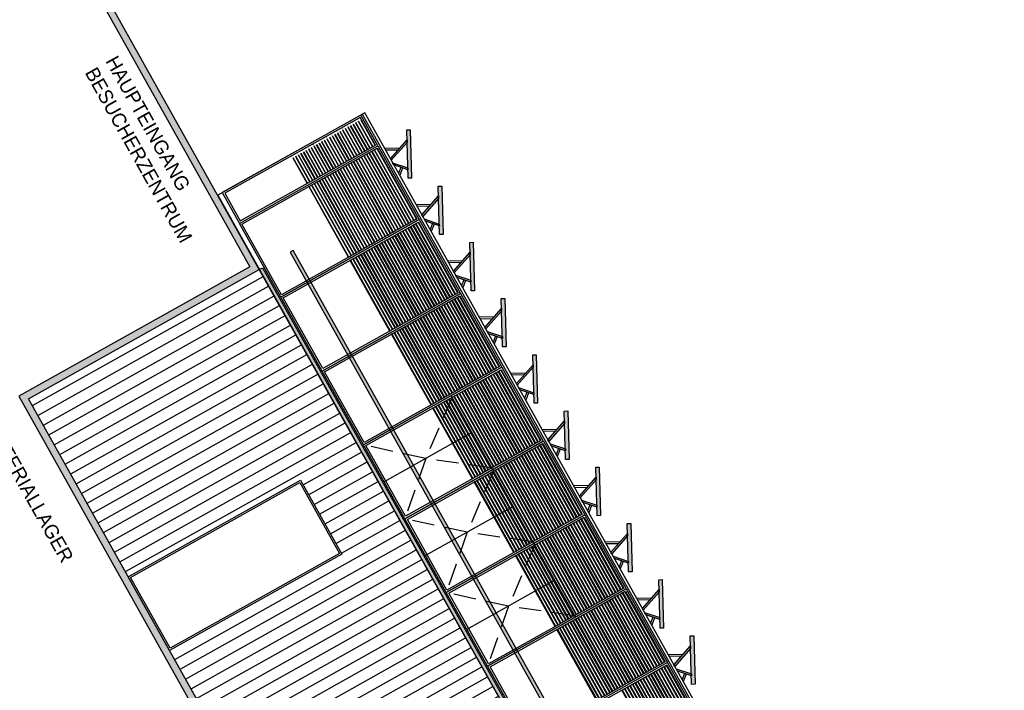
# Model space of a CAD drawing. Header units: metres. Extents: x -141 to 670, y -272 to 642.
# Tile 8 of 34: x -50 to -22, y 61 to 81. Entities that reach past the tile are written whole.
import ezdxf

# ---------------------------------------------------------------- set-up
doc = ezdxf.new("R2010")
doc.units = ezdxf.units.M
doc.header["$LTSCALE"] = 0.05
doc.linetypes.add('Verdeckt', pattern=[9.525, 6.35, -3.175])
for name, color, linetype in [('_Text', 251, 'Continuous'), ('A_Fassade', 4, 'Continuous'), ('L_Building', 7, 'Continuous'), ('L_Furniture', 253, 'Continuous'), ('L_Gebäude', 7, 'Continuous'), ('Line 0.05', 9, 'Continuous'), ('Line 0.10', 1, 'Continuous')]:
    doc.layers.add(name, color=color, linetype=linetype)
doc.layers.add('F_Gebäude', color=251, linetype='Continuous', transparency=0.5)
doc.layers.add('H_Hatch', color=7, linetype='Continuous', true_color=0x919191)
doc.layers.add('L_Baum', color=7, linetype='Continuous', true_color=0x8d8c44)
doc.styles.add('Wettbewerb 1', font='QUAYBK_EURO.ttf')

# ---------------------------------------------------------------- blocks, each defined once
blk = doc.blocks.new('*U36')
at = {"layer": 'Line 0.05'}
for points in [[(0, 0), (2.4, 0), (2.4, 4.5), (0, 4.5)], [(0.05, 0.05), (2.35, 0.05), (2.35, 4.45), (0.05, 4.45)]]:
    blk.add_lwpolyline(points, close=True, dxfattribs=at)
blk = doc.blocks.new('*U192')
at = {"layer": 'Line 0.05'}
for points in [[(0, 0), (0.999, 0), (0.999, 4.5), (0, 4.5)], [(0.05, 0.05), (0.949, 0.05), (0.949, 4.45), (0.05, 4.45)]]:
    blk.add_lwpolyline(points, close=True, dxfattribs=at)
blk = doc.blocks.new('rail')
at = {"layer": 'F_Gebäude', "true_color": 0xffffff, "transparency": 33554687}
h = blk.add_hatch(color=7, dxfattribs=at)
h.dxf.hatch_style = 1
h.paths.add_polyline_path([(-27.334, 0.9), (0, 0.9), (0, 1), (-27.334, 1)])
h = blk.add_hatch(color=7, dxfattribs=at)
h.dxf.hatch_style = 1
h.paths.add_polyline_path([(-27.334, 0), (0, 0), (0, -0.1), (-27.334, -0.1)])
at = {"layer": 'L_Furniture'}
for points in [[(-27.334, 0.9), (0, 0.9), (0, 1), (-27.334, 1)], [(-27.334, 0), (0, 0), (0, -0.1), (-27.334, -0.1)]]:
    blk.add_lwpolyline(points, close=True, dxfattribs=at)
blk = doc.blocks.new('PV_ELEV')
at = {"layer": 'F_Gebäude', "true_color": 0xffffff, "transparency": 33554687}
h = blk.add_hatch(color=7, dxfattribs=at)
h.dxf.hatch_style = 1
h.paths.add_polyline_path([(-0.1, 0.893), (1.117, 0.256), (1.07, 0.167), (-0.147, 0.805)])
h = blk.add_hatch(color=7, dxfattribs=at)
h.dxf.hatch_style = 1
h.paths.add_polyline_path([(0.167, 0.641), (0.391, 0), (0.339, 0), (0.102, 0.675)])
h = blk.add_hatch(color=7, dxfattribs=at)
h.dxf.hatch_style = 1
h.paths.add_polyline_path([(0.854, 0.281), (0.544, 0), (0.469, 0), (0.806, 0.306)])
at = {"layer": 'Line 0.05', "transparency": 16777216}
for points in [[(-0.1, 0.893), (1.117, 0.256), (1.07, 0.167), (-0.147, 0.805)], [(0.167, 0.641), (0.391, 0), (0.339, 0), (0.102, 0.675)], [(0.854, 0.281), (0.544, 0), (0.469, 0), (0.806, 0.306)]]:
    blk.add_lwpolyline(points, close=True, dxfattribs=at)
for points in [[(0.212, 0.36), (0, 0)], [(0.234, 0.298), (0.058, 0)], [(0.699, 0.14), (0.816, 0)], [(0.737, 0.173), (0.881, 0)]]:
    blk.add_lwpolyline(points, dxfattribs=at)
blk = doc.blocks.new('*U217')
at = {"layer": 'Line 0.05'}
for points in [[(0, 0), (2.4, 0), (2.4, 5.6), (0, 5.6)], [(0.05, 0.05), (2.35, 0.05), (2.35, 5.55), (0.05, 5.55)]]:
    blk.add_lwpolyline(points, close=True, dxfattribs=at)
blk = doc.blocks.new('*X12')
at = {"color": 0, "linetype": 'ByBlock'}
for p, q in [((30.156, 24.9), (30.391, 24.9)), ((30.746, 24.9), (30.94, 24.9)), ((31.072, 24.9), (31.697, 24.9)), ((31.224, 25), (31.651, 25)), ((28.618, 24.6), (29.183, 24.6)), ((28.644, 24.7), (29.024, 24.7)), ((29.455, 24.6), (30.446, 24.6)), ((29.472, 24.7), (30.473, 24.7)), ((29.489, 24.8), (29.861, 24.8)), ((30.029, 24.8), (30.473, 24.8)), ((30.671, 24.6), (31.62, 24.6)), ((30.718, 24.7), (31.689, 24.7)), ((30.73, 24.8), (31.725, 24.8)), ((28.119, 24.3), (28.171, 24.3)), ((28.402, 24.3), (31.9, 24.3)), ((28.473, 24.4), (30.374, 24.4)), ((28.593, 24.5), (29.313, 24.5)), ((29.346, 24.5), (30.374, 24.5)), ((30.477, 24.4), (31.84, 24.4)), ((30.487, 24.5), (31.631, 24.5)), ((27.975, 24.2), (29.648, 24.2)), ((28.06, 24.1), (29.711, 24.1)), ((28.126, 24), (31.603, 24)), ((29.797, 24.1), (31.842, 24.1)), ((29.847, 24.2), (31.9, 24.2)), ((31.641, 24), (31.786, 24)), ((31.949, 24), (32.741, 24)), ((32.09, 24.1), (32.804, 24.1)), ((32.231, 24.2), (32.737, 24.2)), ((28.183, 23.9), (31.453, 23.9)), ((28.202, 23.8), (31.453, 23.8)), ((31.468, 23.8), (32.562, 23.8)), ((31.658, 23.9), (32.591, 23.9)), ((32.867, 23.8), (33.156, 23.8)), ((32.931, 23.9), (33.044, 23.9)), ((33.613, 23.8), (33.624, 23.8)), ((28.216, 23.7), (28.931, 23.7)), ((28.231, 23.6), (28.631, 23.6)), ((28.277, 23.5), (28.595, 23.5)), ((28.753, 23.6), (28.791, 23.6)), ((28.934, 23.7), (33.193, 23.7)), ((28.942, 23.5), (32.783, 23.5)), ((28.947, 23.6), (33.751, 23.6)), ((32.897, 23.5), (33.814, 23.5)), ((33.528, 23.7), (33.688, 23.7)), ((28.201, 23.2), (30.389, 23.2)), ((28.266, 23.3), (30.433, 23.3)), ((28.323, 23.4), (28.586, 23.4)), ((28.857, 23.4), (30.533, 23.4)), ((30.676, 23.2), (32.65, 23.2)), ((30.7, 23.4), (32.727, 23.4)), ((30.713, 23.3), (32.63, 23.3)), ((32.99, 23.4), (33.796, 23.4)), ((33.024, 23.3), (33.537, 23.3)), ((33.057, 23.2), (33.064, 23.2)), ((33.181, 23.2), (33.394, 23.2)), ((27.795, 22.9), (30.709, 22.9)), ((27.808, 23), (30.312, 23)), ((27.821, 23.1), (27.976, 23.1)), ((28.172, 23.1), (30.35, 23.1)), ((30.433, 23), (30.659, 23)), ((30.794, 22.9), (33.465, 22.9)), ((30.866, 23), (32.69, 23)), ((30.891, 23.1), (32.67, 23.1)), ((32.699, 23), (33.441, 23)), ((33.147, 23.1), (33.417, 23.1)), ((27.414, 22.7), (31.594, 22.7)), ((27.424, 22.6), (27.88, 22.6)), ((27.466, 22.8), (33.461, 22.8)), ((27.955, 22.6), (28.051, 22.6)), ((28.184, 22.6), (31.364, 22.6)), ((31.723, 22.7), (33.374, 22.7)), ((31.966, 22.6), (33.435, 22.6)), ((33.69, 22.6), (34.134, 22.6)), ((33.735, 22.7), (34.073, 22.7)), ((33.806, 22.8), (34.012, 22.8)), ((34.165, 22.6), (34.445, 22.6)), ((34.28, 22.7), (34.388, 22.7)), ((27.514, 22.5), (27.88, 22.5)), ((27.516, 22.4), (27.927, 22.4)), ((28.138, 22.4), (29.153, 22.4)), ((28.166, 22.5), (29.258, 22.5)), ((29.346, 22.5), (30.219, 22.5)), ((29.346, 22.4), (30.157, 22.4)), ((30.447, 22.5), (31.318, 22.5)), ((30.462, 22.4), (31.273, 22.4)), ((31.8, 22.4), (34.341, 22.4)), ((31.85, 22.5), (34.445, 22.5)), ((27.133, 22.1), (29.971, 22.1)), ((27.42, 22.2), (30.033, 22.2)), ((27.5, 22.3), (29.225, 22.3)), ((29.282, 22.3), (30.095, 22.3)), ((30.489, 22.3), (31.313, 22.3)), ((30.516, 22.1), (31.255, 22.1)), ((30.566, 22.2), (31.358, 22.2)), ((31.991, 22.3), (33.202, 22.3)), ((32.073, 22.2), (32.402, 22.2)), ((32.073, 22.1), (32.416, 22.1)), ((32.589, 22.1), (33.193, 22.1)), ((32.64, 22.2), (33.217, 22.2)), ((33.49, 22.1), (34.505, 22.1)), ((33.512, 22.2), (34.486, 22.2)), ((33.533, 22.3), (34.263, 22.3)), ((27.028, 22), (31.09, 22)), ((27.077, 21.9), (31.099, 21.9)), ((27.127, 21.8), (30.69, 21.8)), ((30.796, 21.8), (31.108, 21.8)), ((31.411, 21.9), (32.831, 21.9)), ((31.533, 21.8), (32.854, 21.8)), ((31.934, 22), (32.853, 22)), ((33.32, 21.8), (34.014, 21.8)), ((33.331, 21.9), (34.106, 21.9)), ((33.461, 22), (34.52, 22)), ((34.341, 21.9), (34.344, 21.9)), ((27.427, 21.7), (28.65, 21.7)), ((27.461, 21.6), (28.622, 21.6)), ((27.468, 21.5), (28.601, 21.5)), ((28.709, 21.7), (29.716, 21.7)), ((28.838, 21.6), (29.541, 21.6)), ((28.971, 21.5), (29.569, 21.5)), ((29.96, 21.7), (30.592, 21.7)), ((30.103, 21.6), (30.692, 21.6)), ((30.246, 21.5), (30.693, 21.5)), ((30.893, 21.5), (31.278, 21.5)), ((30.91, 21.7), (31.207, 21.7)), ((30.912, 21.6), (31.268, 21.6)), ((31.824, 21.7), (32.881, 21.7)), ((31.895, 21.5), (34.002, 21.5)), ((31.924, 21.6), (33.963, 21.6)), ((33.296, 21.7), (33.924, 21.7)), ((27.187, 21.2), (28.49, 21.2)), ((27.28, 21.3), (28.426, 21.3)), ((27.374, 21.4), (28.412, 21.4)), ((28.923, 21.2), (29.636, 21.2)), ((29.023, 21.3), (29.514, 21.3)), ((29.028, 21.4), (29.541, 21.4)), ((29.914, 21.2), (31.632, 21.2)), ((29.945, 21.3), (30.126, 21.3)), ((30.211, 21.3), (31.405, 21.3)), ((30.273, 21.4), (31.262, 21.4)), ((31.506, 21.3), (32.352, 21.3)), ((31.563, 21.4), (34.364, 21.4)), ((31.662, 21.2), (32.269, 21.2)), ((32.726, 21.3), (34.409, 21.3)), ((32.755, 21.2), (34.438, 21.2)), ((27.253, 21.1), (29.814, 21.1)), ((27.361, 21), (27.468, 21)), ((27.969, 21), (30.564, 21)), ((29.884, 21.1), (31.606, 21.1)), ((30.852, 21), (31.581, 21)), ((31.788, 21.1), (32.284, 21.1)), ((31.915, 21), (32.299, 21)), ((32.937, 21.1), (34.401, 21.1)), ((32.977, 21), (34.364, 21)), ((27.7, 20.7), (28.447, 20.7)), ((27.986, 20.8), (29.671, 20.8)), ((28.014, 20.9), (30.483, 20.9)), ((28.67, 20.7), (29.098, 20.7)), ((29.609, 20.7), (29.615, 20.7)), ((29.734, 20.8), (30.406, 20.8)), ((29.844, 20.7), (30.355, 20.7)), ((30.923, 20.8), (31.575, 20.8)), ((30.932, 20.9), (31.575, 20.9)), ((30.943, 20.7), (31.679, 20.7)), ((31.841, 20.7), (32.121, 20.7)), ((31.911, 20.8), (31.998, 20.8)), ((32.713, 20.7), (33.321, 20.7)), ((32.826, 20.8), (33.63, 20.8)), ((32.995, 20.9), (34.168, 20.9)), ((33.712, 20.8), (34.163, 20.8)), ((33.727, 20.7), (34.83, 20.7)), ((34.508, 20.8), (34.775, 20.8)), ((34.609, 20.9), (34.649, 20.9)), ((27.629, 20.5), (28.385, 20.5)), ((27.664, 20.6), (28.372, 20.6)), ((27.844, 20.4), (28.445, 20.4)), ((28.706, 20.6), (29.056, 20.6)), ((28.706, 20.5), (29.09, 20.5)), ((28.808, 20.4), (29.125, 20.4)), ((29.961, 20.6), (30.435, 20.6)), ((30.09, 20.5), (30.397, 20.5)), ((31.009, 20.6), (32.182, 20.6)), ((31.075, 20.5), (31.088, 20.5)), ((31.428, 20.5), (32.201, 20.5)), ((31.545, 20.4), (31.968, 20.4)), ((32.028, 20.4), (32.151, 20.4)), ((32.741, 20.6), (33.24, 20.6)), ((32.87, 20.5), (33.189, 20.5)), ((32.959, 20.4), (33.493, 20.4)), ((33.679, 20.4), (33.787, 20.4)), ((33.743, 20.6), (34.848, 20.6)), ((33.887, 20.4), (34.73, 20.4)), ((33.909, 20.5), (34.803, 20.5)), ((27.891, 20.1), (28.933, 20.1)), ((27.971, 20.2), (28.968, 20.2)), ((28.022, 20.3), (28.601, 20.3)), ((28.764, 20.3), (29.183, 20.3)), ((29.067, 20.2), (29.188, 20.2)), ((30.395, 20.1), (30.643, 20.1)), ((30.453, 20.2), (30.499, 20.2)), ((31.256, 20.1), (31.315, 20.1)), ((31.596, 20.3), (31.937, 20.3)), ((31.596, 20.2), (31.907, 20.2)), ((31.618, 20.1), (32.139, 20.1)), ((32.983, 20.3), (33.493, 20.3)), ((33.007, 20.2), (33.511, 20.2)), ((33.155, 20.1), (34.619, 20.1)), ((33.689, 20.3), (34.568, 20.3)), ((33.699, 20.2), (34.591, 20.2)), ((27.929, 20), (28.736, 20)), ((27.967, 19.9), (28.194, 19.9)), ((28.298, 19.9), (28.603, 19.9)), ((30.456, 20), (30.71, 20)), ((30.512, 19.9), (30.777, 19.9)), ((31.135, 20), (31.449, 20)), ((31.135, 19.9), (31.426, 19.9)), ((31.682, 20), (31.836, 20)), ((31.935, 20), (32.344, 20)), ((32.055, 19.9), (32.398, 19.9)), ((33.394, 20), (34.659, 20)), ((33.467, 19.9), (34.488, 19.9)), ((28.353, 19.8), (28.558, 19.8)), ((29.313, 19.8), (29.544, 19.8)), ((29.313, 19.7), (29.652, 19.7)), ((29.325, 19.6), (29.685, 19.6)), ((30.04, 19.7), (30.4, 19.7)), ((30.077, 19.8), (30.331, 19.8)), ((30.09, 19.6), (30.434, 19.6)), ((30.563, 19.8), (30.838, 19.8)), ((30.613, 19.7), (30.906, 19.7)), ((30.663, 19.6), (30.991, 19.6)), ((30.998, 19.6), (31.369, 19.6)), ((31.048, 19.7), (31.255, 19.7)), ((31.098, 19.8), (31.255, 19.8)), ((32.123, 19.8), (32.303, 19.8)), ((32.862, 19.6), (33.033, 19.6)), ((33.537, 19.8), (33.711, 19.8)), ((33.737, 19.6), (33.881, 19.6)), ((34.137, 19.8), (34.31, 19.8)), ((28.049, 19.4), (28.427, 19.4)), ((28.088, 19.5), (28.256, 19.5)), ((28.189, 19.3), (28.413, 19.3)), ((28.771, 19.4), (28.912, 19.4)), ((28.771, 19.3), (29.033, 19.3)), ((29.195, 19.3), (30.436, 19.3)), ((29.361, 19.5), (29.718, 19.5)), ((29.386, 19.4), (29.833, 19.4)), ((30.032, 19.4), (30.436, 19.4)), ((30.123, 19.5), (30.436, 19.5)), ((30.578, 19.3), (31.448, 19.3)), ((30.614, 19.4), (31.486, 19.4)), ((30.714, 19.5), (31.469, 19.5)), ((31.734, 19.3), (31.868, 19.3)), ((32.592, 19.3), (33.04, 19.3)), ((32.842, 19.4), (33.048, 19.4)), ((32.862, 19.5), (33.055, 19.5)), ((33.059, 19.3), (33.277, 19.3)), ((33.633, 19.4), (33.953, 19.4)), ((33.634, 19.3), (33.891, 19.3)), ((33.669, 19.5), (34.037, 19.5)), ((28.225, 19.2), (28.245, 19.2)), ((28.781, 19.2), (29.106, 19.2)), ((28.858, 19.1), (31.438, 19.1)), ((28.911, 19), (32.381, 19)), ((29.133, 19.2), (30.485, 19.2)), ((30.562, 19.2), (31.399, 19.2)), ((31.611, 19.1), (32.018, 19.1)), ((31.693, 19.2), (31.928, 19.2)), ((32.163, 19.1), (32.356, 19.1)), ((32.618, 19.2), (33.308, 19.2)), ((32.803, 19.1), (33.395, 19.1)), ((32.921, 19), (33.509, 19)), ((28.913, 18.9), (29.325, 18.9)), ((29.091, 18.8), (29.319, 18.8)), ((29.091, 18.7), (29.357, 18.7)), ((29.593, 18.8), (32.138, 18.8)), ((29.705, 18.9), (32.326, 18.9)), ((30.13, 18.7), (30.33, 18.7)), ((30.374, 18.7), (32.138, 18.7)), ((32.8, 18.8), (33.13, 18.8)), ((32.8, 18.7), (33.158, 18.7)), ((32.94, 18.9), (33.409, 18.9)), ((28.59, 18.5), (29.099, 18.5)), ((28.768, 18.6), (28.859, 18.6)), ((30.085, 18.5), (30.248, 18.5)), ((30.107, 18.6), (30.238, 18.6)), ((30.468, 18.6), (30.664, 18.6)), ((30.739, 18.6), (32.243, 18.6)), ((30.748, 18.5), (31.064, 18.5)), ((31.191, 18.5), (31.684, 18.5)), ((31.881, 18.5), (32.361, 18.5)), ((32.832, 18.6), (33.175, 18.6)), ((32.982, 18.5), (33.111, 18.5)), ((28.64, 18.4), (28.878, 18.4)), ((28.657, 18.2), (28.794, 18.2)), ((28.676, 18.3), (28.823, 18.3)), ((30.763, 18.4), (30.964, 18.4)), ((30.819, 18.3), (30.864, 18.3)), ((31.225, 18.4), (31.57, 18.4)), ((31.252, 18.3), (31.551, 18.3)), ((31.301, 18.2), (31.455, 18.2)), ((31.97, 18.4), (32.389, 18.4)), ((32.034, 18.3), (32.306, 18.3))]:
    blk.add_line(p, q, dxfattribs=at)
blk = doc.blocks.new('baum')
at = {"layer": 'L_Baum'}
for p, q in [((179.564, -281.94), (179.47, -281.583)), ((179.489, -282.166), (179.621, -281.62)), ((178.134, -282.75), (177.983, -282.449)), ((179.376, -282.731), (179.64, -282.373)), ((179.395, -282.656), (179.451, -282.317)), ((178.002, -282.581), (177.833, -282.505)), ((179.94, -283.203), (180.307, -282.661)), ((180.262, -283.441), (180.416, -282.695)), ((178.891, -283.348), (178.83, -282.908)), ((179.566, -283.221), (179.731, -282.929)), ((180.576, -283.145), (180.604, -282.872)), ((178.276, -283.987), (177.652, -283.127)), ((177.834, -283.371), (177.821, -283.178)), ((178.925, -283.424), (178.602, -283.076)), ((178.619, -283.06), (178.891, -283.348)), ((179.847, -283.127), (179.882, -282.978)), ((177.986, -283.618), (177.481, -283.312)), ((178.095, -284.305), (177.557, -283.194)), ((178.5, -283.955), (178.349, -283.403)), ((178.443, -283.685), (178.467, -283.399)), ((179.076, -283.39), (179.034, -283.856)), ((179.239, -283.73), (179.331, -283.332)), ((179.924, -284.569), (180.643, -283.407)), ((180.035, -283.705), (180.467, -283.203)), ((180.433, -283.763), (180.478, -283.331)), ((179.059, -284.078), (178.925, -283.424)), ((177.571, -284.327), (177.142, -283.848)), ((177.642, -283.988), (177.35, -283.728)), ((179.034, -283.856), (179.076, -283.991)), ((179.417, -284.563), (179.654, -283.805)), ((179.567, -284.12), (179.855, -283.839)), ((180.256, -284.097), (180.94, -283.766)), ((177.324, -284.08), (176.963, -284.03)), ((180.052, -284.364), (180.06, -283.982)), ((180.783, -284.327), (181.064, -283.932)), ((181.064, -284.327), (181.145, -284.013)), ((179.457, -284.577), (179.567, -284.12)), ((180.915, -284.392), (181.229, -284.243)), ((177.875, -284.735), (177.818, -284.689)), ((180.321, -284.807), (180.57, -284.574)), ((178.182, -284.969), (177.7, -284.843)), ((178.23, -285.02), (177.962, -284.805)), ((178.986, -285.875), (178.435, -284.903)), ((178.476, -284.902), (178.678, -285.247)), ((178.67, -284.986), (178.729, -285.376)), ((178.678, -285.247), (178.678, -284.969)), ((179.017, -285.839), (178.772, -284.947)), ((179.135, -285.011), (179.009, -285.67)), ((179.017, -285.839), (179.184, -284.959)), ((179.054, -285.973), (179.657, -285)), ((180.001, -284.908), (180.321, -284.807)), ((180.239, -284.837), (180.503, -284.936)), ((178.577, -285.297), (178.23, -285.02)), ((178.594, -285.281), (178.367, -285.087)), ((179.009, -285.67), (178.858, -285.154)), ((178.984, -285.561), (179.001, -285.138)), ((179.017, -285.839), (179.228, -285.166)), ((179.399, -285.446), (179.839, -285.129)), ((179.466, -285.331), (179.822, -285.138)), ((178.625, -285.48), (178.577, -285.297)), ((178.636, -285.443), (178.594, -285.281)), ((178.815, -285.603), (178.636, -285.443)), ((178.729, -285.376), (178.967, -285.763)), ((179.076, -285.839), (179.449, -285.264)), ((178.824, -285.662), (178.625, -285.48)), ((178.956, -285.956), (178.824, -285.662)), ((178.986, -287.903), (178.986, -285.875)), ((179.059, -285.805), (179.076, -285.839)), ((178.922, -287.869), (178.939, -285.956)), ((179.087, -287.903), (179.054, -285.973))]:
    blk.add_line(p, q, dxfattribs=at)
at = {"layer": 'L_Baum', "xscale": 0.8215182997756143, "yscale": 0.8215182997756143, "zscale": 0.8215182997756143}
blk.add_blockref('*X12', (153.574, -300.226), dxfattribs=at)

msp = doc.modelspace()

# ---------------------------------------------------------------- hatches: boundary and pattern name
at = {"transparency": 33554687}
msp.add_hatch(color=256, dxfattribs=at).paths.add_polyline_path([(-7.65, -4.594), (-49.306, 69.757), (-42.762, 73.424), (-78.01, 136.336), (-78.184, 136.238), (-43.034, 73.5), (-49.58, 69.833), (-7.826, -4.693)])
at = {"layer": 'H_Hatch', "true_color": 0xc7c8ca}
h = msp.add_hatch(dxfattribs=at)
h.set_pattern_fill('ANSI31', color=9, scale=0.1, angle=45, style=0)
h.set_pattern_definition([(29.2604, (222.05954, 224.08733), (-0.15518753, 0.27698932), [])])
h.paths.add_polyline_path([(-30.511, 48.898), (-30.511, 48.898), (-29.377, 49.533), (-42.762, 73.424), (-49.306, 69.757), (-46.479, 64.712), (-41.594, 67.449), (-40.421, 65.355), (-45.306, 62.618), (-35.921, 45.867)])

# ---------------------------------------------------------------- linework, layer by layer
at = {"layer": 'A_Fassade', "color": 52, "true_color": 0xc8c92d, "transparency": 33554534}
for points in [[(-39.983, 77.672), (-39.983, 77.672)], [(-39.971, 77.679), (-39.971, 77.679)], [(-39.909, 77.714), (-39.909, 77.713)], [(-39.896, 77.72), (-39.897, 77.72)], [(-39.884, 77.67), (-39.478, 76.944), (-39.466, 76.951), (-39.872, 77.677)], [(-40.502, 77.381), (-40.502, 77.381)], [(-40.49, 77.388), (-40.49, 77.388)], [(-40.428, 77.423), (-40.428, 77.422)], [(-40.415, 77.429), (-40.416, 77.43)], [(-40.403, 77.379), (-39.997, 76.653), (-39.985, 76.66), (-40.391, 77.386)], [(-40.354, 77.464), (-40.354, 77.464)], [(-40.341, 77.471), (-40.341, 77.471)], [(-40.329, 77.42), (-39.923, 76.695), (-39.91, 76.702), (-40.317, 77.427)], [(-40.28, 77.506), (-40.279, 77.506)], [(-40.267, 77.512), (-40.267, 77.513)], [(-40.255, 77.462), (-39.849, 76.737), (-39.836, 76.743), (-40.243, 77.469)], [(-40.205, 77.547), (-40.205, 77.547)], [(-40.193, 77.554), (-40.193, 77.554)], [(-40.181, 77.503), (-39.774, 76.778), (-39.762, 76.785), (-40.169, 77.51)], [(-40.131, 77.589), (-40.131, 77.589)], [(-40.119, 77.596), (-40.119, 77.596)], [(-40.107, 77.545), (-39.7, 76.82), (-39.688, 76.827), (-40.094, 77.552)], [(-40.057, 77.63), (-40.057, 77.63)], [(-40.045, 77.637), (-40.045, 77.637)], [(-40.032, 77.587), (-39.626, 76.861), (-39.614, 76.868), (-40.02, 77.593)], [(-39.958, 77.628), (-39.552, 76.903), (-39.54, 76.91), (-39.946, 77.635)], [(-41.021, 77.09), (-41.021, 77.09)], [(-41.009, 77.097), (-41.009, 77.097)], [(-40.947, 77.132), (-40.947, 77.132)], [(-40.935, 77.138), (-40.935, 77.139)], [(-40.922, 77.088), (-40.516, 76.363), (-40.504, 76.37), (-40.91, 77.095)], [(-40.873, 77.173), (-40.873, 77.173)], [(-40.86, 77.18), (-40.861, 77.18)], [(-40.848, 77.13), (-40.442, 76.404), (-40.43, 76.411), (-40.836, 77.136)], [(-40.799, 77.215), (-40.798, 77.215)], [(-40.786, 77.222), (-40.786, 77.222)], [(-40.774, 77.171), (-40.368, 76.446), (-40.355, 76.453), (-40.762, 77.178)], [(-40.724, 77.257), (-40.724, 77.256)], [(-40.712, 77.263), (-40.712, 77.263)], [(-40.7, 77.213), (-40.293, 76.487), (-40.281, 76.494), (-40.688, 77.22)], [(-40.65, 77.298), (-40.65, 77.298)], [(-40.638, 77.305), (-40.638, 77.305)], [(-40.626, 77.254), (-40.219, 76.529), (-40.207, 76.536), (-40.613, 77.261)], [(-40.576, 77.34), (-40.576, 77.339)], [(-40.564, 77.346), (-40.564, 77.346)], [(-40.552, 77.296), (-40.145, 76.57), (-40.133, 76.577), (-40.539, 77.303)], [(-40.477, 77.337), (-40.071, 76.612), (-40.059, 76.619), (-40.465, 77.344)], [(-41.528, 76.806), (-41.528, 76.806)], [(-41.466, 76.841), (-41.466, 76.841)], [(-41.454, 76.848), (-41.454, 76.848)], [(-41.441, 76.797), (-41.035, 76.072), (-41.023, 76.079), (-41.429, 76.804)], [(-41.392, 76.883), (-41.392, 76.882)], [(-41.379, 76.889), (-41.38, 76.89)], [(-41.367, 76.839), (-40.961, 76.113), (-40.949, 76.12), (-41.355, 76.846)], [(-41.318, 76.924), (-41.318, 76.924)], [(-41.305, 76.931), (-41.305, 76.931)], [(-41.293, 76.88), (-40.887, 76.155), (-40.874, 76.162), (-41.281, 76.887)], [(-41.244, 76.966), (-41.243, 76.965)], [(-41.231, 76.972), (-41.231, 76.973)], [(-41.219, 76.922), (-40.813, 76.196), (-40.8, 76.203), (-41.207, 76.929)], [(-41.169, 77.007), (-41.169, 77.007)], [(-41.157, 77.014), (-41.157, 77.014)], [(-41.145, 76.963), (-40.738, 76.238), (-40.726, 76.245), (-41.133, 76.97)], [(-41.095, 77.049), (-41.095, 77.049)], [(-41.083, 77.055), (-41.083, 77.056)], [(-41.071, 77.005), (-40.664, 76.28), (-40.652, 76.286), (-41.058, 77.012)], [(-40.996, 77.046), (-40.59, 76.321), (-40.578, 76.328), (-40.984, 77.053)], [(-41.837, 76.633), (-41.837, 76.633)], [(-41.824, 76.64), (-41.825, 76.64)], [(-41.812, 76.589), (-41.406, 75.864), (-41.394, 75.871), (-41.8, 76.596)], [(-41.763, 76.675), (-41.762, 76.675)], [(-41.75, 76.681), (-41.75, 76.682)], [(-41.738, 76.631), (-41.332, 75.906), (-41.319, 75.912), (-41.726, 76.638)], [(-41.688, 76.716), (-41.688, 76.716)], [(-41.676, 76.723), (-41.676, 76.723)], [(-41.664, 76.673), (-41.257, 75.947), (-41.245, 75.954), (-41.652, 76.679)], [(-41.614, 76.758), (-41.614, 76.758)], [(-41.602, 76.765), (-41.602, 76.765)], [(-41.59, 76.714), (-41.183, 75.989), (-41.171, 75.996), (-41.577, 76.721)], [(-41.54, 76.8), (-41.54, 76.799)], [(-41.516, 76.756), (-41.109, 76.03), (-41.097, 76.037), (-41.503, 76.763)]]:
    msp.add_lwpolyline(points, dxfattribs=at)
for points in [[(-39.503, 76.816), (-38.379, 74.809), (-38.367, 74.816), (-39.491, 76.822)], [(-39.429, 76.857), (-38.305, 74.851), (-38.292, 74.857), (-39.417, 76.864)], [(-40.022, 76.525), (-38.898, 74.518), (-38.886, 74.525), (-40.01, 76.532)], [(-39.948, 76.566), (-38.824, 74.56), (-38.812, 74.567), (-39.936, 76.573)], [(-39.874, 76.608), (-38.75, 74.601), (-38.737, 74.608), (-39.862, 76.615)], [(-39.8, 76.649), (-38.675, 74.643), (-38.663, 74.65), (-39.787, 76.656)], [(-39.725, 76.691), (-38.601, 74.684), (-38.589, 74.691), (-39.713, 76.698)], [(-39.651, 76.732), (-38.527, 74.726), (-38.515, 74.733), (-39.639, 76.739)], [(-39.577, 76.774), (-38.453, 74.767), (-38.441, 74.774), (-39.565, 76.781)], [(-40.467, 76.275), (-39.343, 74.269), (-39.331, 74.276), (-40.455, 76.282)], [(-40.393, 76.317), (-39.269, 74.31), (-39.256, 74.317), (-40.381, 76.324)], [(-40.319, 76.359), (-39.195, 74.352), (-39.182, 74.359), (-40.307, 76.365)], [(-40.245, 76.4), (-39.12, 74.394), (-39.108, 74.4), (-40.232, 76.407)], [(-40.17, 76.442), (-39.046, 74.435), (-39.034, 74.442), (-40.158, 76.448)], [(-40.096, 76.483), (-38.972, 74.477), (-38.96, 74.483), (-40.084, 76.49)], [(-40.986, 75.985), (-39.862, 73.978), (-39.85, 73.985), (-40.974, 75.991)], [(-40.912, 76.026), (-39.788, 74.02), (-39.776, 74.026), (-40.9, 76.033)], [(-40.838, 76.068), (-39.714, 74.061), (-39.701, 74.068), (-40.826, 76.075)], [(-40.764, 76.109), (-39.639, 74.103), (-39.627, 74.11), (-40.751, 76.116)], [(-40.69, 76.151), (-39.565, 74.144), (-39.553, 74.151), (-40.677, 76.158)], [(-40.615, 76.192), (-39.491, 74.186), (-39.479, 74.193), (-40.603, 76.199)], [(-40.541, 76.234), (-39.417, 74.227), (-39.405, 74.234), (-40.529, 76.241)], [(-41.357, 75.777), (-40.233, 73.77), (-40.22, 73.777), (-41.345, 75.784)], [(-41.283, 75.818), (-40.159, 73.812), (-40.146, 73.819), (-41.271, 75.825)], [(-41.209, 75.86), (-40.084, 73.853), (-40.072, 73.86), (-41.196, 75.867)], [(-41.134, 75.902), (-40.01, 73.895), (-39.998, 73.902), (-41.122, 75.908)], [(-41.06, 75.943), (-39.936, 73.937), (-39.924, 73.943), (-41.048, 75.95)], [(-37.429, 72.591), (-38.553, 74.598), (-38.541, 74.605), (-37.416, 72.598)], [(-37.355, 72.633), (-38.479, 74.639), (-38.467, 74.646), (-37.342, 72.64)], [(-37.28, 72.674), (-38.405, 74.681), (-38.392, 74.688), (-37.268, 72.681)], [(-37.206, 72.716), (-38.33, 74.723), (-38.318, 74.729), (-37.194, 72.723)], [(-37.132, 72.758), (-38.256, 74.764), (-38.244, 74.771), (-37.12, 72.764)], [(-37.948, 72.301), (-39.072, 74.307), (-39.06, 74.314), (-37.936, 72.307)], [(-37.874, 72.342), (-38.998, 74.349), (-38.986, 74.356), (-37.861, 72.349)], [(-37.799, 72.384), (-38.924, 74.39), (-38.911, 74.397), (-37.787, 72.391)], [(-37.725, 72.425), (-38.85, 74.432), (-38.837, 74.439), (-37.713, 72.432)], [(-37.651, 72.467), (-38.775, 74.473), (-38.763, 74.48), (-37.639, 72.474)], [(-37.577, 72.508), (-38.701, 74.515), (-38.689, 74.522), (-37.565, 72.515)], [(-37.503, 72.55), (-38.627, 74.556), (-38.615, 74.563), (-37.491, 72.557)], [(-38.467, 72.01), (-39.591, 74.016), (-39.579, 74.023), (-38.455, 72.017)], [(-38.393, 72.051), (-39.517, 74.058), (-39.505, 74.065), (-38.38, 72.058)], [(-38.319, 72.093), (-39.443, 74.099), (-39.431, 74.106), (-38.306, 72.1)], [(-38.244, 72.134), (-39.369, 74.141), (-39.356, 74.148), (-38.232, 72.141)], [(-38.17, 72.176), (-39.294, 74.182), (-39.282, 74.189), (-38.158, 72.183)], [(-38.096, 72.217), (-39.22, 74.224), (-39.208, 74.231), (-38.084, 72.224)], [(-38.022, 72.259), (-39.146, 74.266), (-39.134, 74.272), (-38.01, 72.266)], [(-38.986, 71.719), (-40.11, 73.725), (-40.098, 73.732), (-38.974, 71.726)], [(-38.912, 71.76), (-40.036, 73.767), (-40.024, 73.774), (-38.9, 71.767)], [(-38.838, 71.802), (-39.962, 73.809), (-39.95, 73.815), (-38.825, 71.809)], [(-38.763, 71.844), (-39.888, 73.85), (-39.875, 73.857), (-38.751, 71.85)], [(-38.689, 71.885), (-39.814, 73.892), (-39.801, 73.899), (-38.677, 71.892)], [(-38.615, 71.927), (-39.739, 73.933), (-39.727, 73.94), (-38.603, 71.934)], [(-38.541, 71.968), (-39.665, 73.975), (-39.653, 73.982), (-38.529, 71.975)], [(-39.06, 71.677), (-40.184, 73.684), (-40.172, 73.691), (-39.048, 71.684)], [(-36.033, 70.622), (-37.157, 72.629), (-37.145, 72.636), (-36.021, 70.629)], [(-35.959, 70.664), (-37.083, 72.67), (-37.071, 72.677), (-35.947, 70.671)], [(-36.552, 70.331), (-37.676, 72.338), (-37.664, 72.345), (-36.54, 70.338)], [(-36.478, 70.373), (-37.602, 72.38), (-37.59, 72.386), (-36.466, 70.38)], [(-36.404, 70.415), (-37.528, 72.421), (-37.516, 72.428), (-36.392, 70.421)], [(-36.33, 70.456), (-37.454, 72.463), (-37.442, 72.469), (-36.318, 70.463)], [(-36.256, 70.498), (-37.38, 72.504), (-37.368, 72.511), (-36.243, 70.504)], [(-36.181, 70.539), (-37.306, 72.546), (-37.293, 72.553), (-36.169, 70.546)], [(-36.107, 70.581), (-37.232, 72.587), (-37.219, 72.594), (-36.095, 70.588)], [(-36.997, 70.082), (-38.121, 72.089), (-38.109, 72.096), (-36.985, 70.089)], [(-36.923, 70.124), (-38.047, 72.13), (-38.035, 72.137), (-36.911, 70.131)], [(-36.849, 70.165), (-37.973, 72.172), (-37.961, 72.179), (-36.837, 70.172)], [(-36.775, 70.207), (-37.899, 72.213), (-37.887, 72.22), (-36.762, 70.214)], [(-36.701, 70.248), (-37.825, 72.255), (-37.813, 72.262), (-36.688, 70.255)], [(-36.626, 70.29), (-37.751, 72.296), (-37.738, 72.303), (-36.614, 70.297)], [(-37.516, 69.791), (-38.64, 71.798), (-38.628, 71.805), (-37.504, 69.798)], [(-37.442, 69.833), (-38.566, 71.839), (-38.554, 71.846), (-37.43, 69.84)], [(-37.368, 69.874), (-38.492, 71.881), (-38.48, 71.888), (-37.356, 69.881)], [(-37.294, 69.916), (-38.418, 71.923), (-38.406, 71.929), (-37.282, 69.923)], [(-37.22, 69.958), (-38.344, 71.964), (-38.332, 71.971), (-37.207, 69.964)], [(-37.145, 69.999), (-38.27, 72.006), (-38.257, 72.012), (-37.133, 70.006)], [(-37.071, 70.041), (-38.196, 72.047), (-38.183, 72.054), (-37.059, 70.047)], [(-37.887, 69.584), (-39.011, 71.59), (-38.999, 71.597), (-37.875, 69.59)], [(-37.813, 69.625), (-38.937, 71.632), (-38.925, 71.639), (-37.801, 69.632)], [(-37.739, 69.667), (-38.863, 71.673), (-38.851, 71.68), (-37.727, 69.674)], [(-37.665, 69.708), (-38.789, 71.715), (-38.777, 71.722), (-37.652, 69.715)], [(-37.59, 69.75), (-38.715, 71.756), (-38.702, 71.763), (-37.578, 69.757)], [(-35.083, 68.404), (-36.207, 70.41), (-36.195, 70.417), (-35.07, 68.411)], [(-35.008, 68.445), (-36.133, 70.452), (-36.12, 70.459), (-34.996, 68.452)], [(-34.934, 68.487), (-36.058, 70.493), (-36.046, 70.5), (-34.922, 68.494)], [(-34.86, 68.528), (-35.984, 70.535), (-35.972, 70.542), (-34.848, 68.535)], [(-34.786, 68.57), (-35.91, 70.577), (-35.898, 70.583), (-34.774, 68.577)], [(-35.602, 68.113), (-36.726, 70.12), (-36.714, 70.126), (-35.589, 68.12)], [(-35.527, 68.155), (-36.652, 70.161), (-36.639, 70.168), (-35.515, 68.161)], [(-35.453, 68.196), (-36.578, 70.203), (-36.565, 70.21), (-35.441, 68.203)], [(-35.379, 68.238), (-36.503, 70.244), (-36.491, 70.251), (-35.367, 68.245)], [(-35.305, 68.279), (-36.429, 70.286), (-36.417, 70.293), (-35.293, 68.286)], [(-35.231, 68.321), (-36.355, 70.327), (-36.343, 70.334), (-35.219, 68.328)], [(-35.157, 68.362), (-36.281, 70.369), (-36.269, 70.376), (-35.144, 68.369)], [(-36.121, 67.822), (-37.245, 69.829), (-37.233, 69.836), (-36.109, 67.829)], [(-36.047, 67.864), (-37.171, 69.87), (-37.159, 69.877), (-36.034, 67.871)], [(-35.972, 67.905), (-37.097, 69.912), (-37.084, 69.919), (-35.96, 67.912)], [(-35.898, 67.947), (-37.022, 69.953), (-37.01, 69.96), (-35.886, 67.954)], [(-35.824, 67.988), (-36.948, 69.995), (-36.936, 70.002), (-35.812, 67.995)], [(-35.75, 68.03), (-36.874, 70.036), (-36.862, 70.043), (-35.738, 68.037)], [(-35.676, 68.071), (-36.8, 70.078), (-36.788, 70.085), (-35.664, 68.078)], [(-36.64, 67.531), (-37.764, 69.538), (-37.752, 69.545), (-36.628, 67.538)], [(-36.566, 67.573), (-37.69, 69.579), (-37.678, 69.586), (-36.553, 67.58)], [(-36.491, 67.614), (-37.616, 69.621), (-37.603, 69.628), (-36.479, 67.621)], [(-36.417, 67.656), (-37.542, 69.663), (-37.529, 69.669), (-36.405, 67.663)], [(-36.343, 67.698), (-37.467, 69.704), (-37.455, 69.711), (-36.331, 67.704)], [(-36.269, 67.739), (-37.393, 69.746), (-37.381, 69.752), (-36.257, 67.746)], [(-36.195, 67.781), (-37.319, 69.787), (-37.307, 69.794), (-36.183, 67.788)], [(-36.714, 67.49), (-37.838, 69.496), (-37.826, 69.503), (-36.702, 67.497)], [(-33.687, 66.435), (-34.811, 68.441), (-34.799, 68.448), (-33.675, 66.442)], [(-33.613, 66.476), (-34.737, 68.483), (-34.725, 68.49), (-33.601, 66.483)], [(-34.206, 66.144), (-35.33, 68.15), (-35.318, 68.157), (-34.194, 66.151)], [(-34.132, 66.185), (-35.256, 68.192), (-35.244, 68.199), (-34.12, 66.192)], [(-34.058, 66.227), (-35.182, 68.234), (-35.17, 68.24), (-34.046, 66.234)], [(-33.984, 66.269), (-35.108, 68.275), (-35.096, 68.282), (-33.971, 66.275)], [(-33.909, 66.31), (-35.034, 68.317), (-35.021, 68.323), (-33.897, 66.317)], [(-33.835, 66.352), (-34.96, 68.358), (-34.947, 68.365), (-33.823, 66.358)], [(-33.761, 66.393), (-34.885, 68.4), (-34.873, 68.407), (-33.749, 66.4)], [(-34.725, 65.853), (-35.849, 67.86), (-35.837, 67.866), (-34.713, 65.86)], [(-34.651, 65.895), (-35.775, 67.901), (-35.763, 67.908), (-34.639, 65.901)], [(-34.577, 65.936), (-35.701, 67.943), (-35.689, 67.95), (-34.565, 65.943)], [(-34.503, 65.978), (-35.627, 67.984), (-35.615, 67.991), (-34.491, 65.985)], [(-34.429, 66.019), (-35.553, 68.026), (-35.541, 68.033), (-34.416, 66.026)], [(-34.354, 66.061), (-35.479, 68.067), (-35.466, 68.074), (-34.342, 66.068)], [(-34.28, 66.102), (-35.404, 68.109), (-35.392, 68.116), (-34.268, 66.109)], [(-35.17, 65.604), (-36.294, 67.61), (-36.282, 67.617), (-35.158, 65.611)], [(-35.096, 65.645), (-36.22, 67.652), (-36.208, 67.659), (-35.084, 65.652)], [(-35.022, 65.687), (-36.146, 67.693), (-36.134, 67.7), (-35.01, 65.694)], [(-34.948, 65.728), (-36.072, 67.735), (-36.06, 67.742), (-34.935, 65.735)], [(-34.873, 65.77), (-35.998, 67.777), (-35.985, 67.783), (-34.861, 65.777)], [(-34.799, 65.812), (-35.924, 67.818), (-35.911, 67.825), (-34.787, 65.818)], [(-35.541, 65.396), (-36.665, 67.403), (-36.653, 67.409), (-35.529, 65.403)], [(-35.467, 65.438), (-36.591, 67.444), (-36.579, 67.451), (-35.455, 65.444)], [(-35.393, 65.479), (-36.517, 67.486), (-36.505, 67.493), (-35.38, 65.486)], [(-35.318, 65.521), (-36.443, 67.527), (-36.43, 67.534), (-35.306, 65.528)], [(-35.244, 65.562), (-36.368, 67.569), (-36.356, 67.576), (-35.232, 65.569)], [(-32.736, 64.216), (-33.861, 66.223), (-33.848, 66.23), (-32.724, 64.223)], [(-32.662, 64.258), (-33.786, 66.264), (-33.774, 66.271), (-32.65, 64.265)], [(-32.588, 64.299), (-33.712, 66.306), (-33.7, 66.313), (-32.576, 64.306)], [(-32.514, 64.341), (-33.638, 66.347), (-33.626, 66.354), (-32.502, 64.348)], [(-32.44, 64.382), (-33.564, 66.389), (-33.552, 66.396), (-32.428, 64.389)], [(-33.255, 63.925), (-34.38, 65.932), (-34.367, 65.939), (-33.243, 63.932)], [(-33.181, 63.967), (-34.306, 65.974), (-34.293, 65.98), (-33.169, 63.974)], [(-33.107, 64.009), (-34.231, 66.015), (-34.219, 66.022), (-33.095, 64.015)], [(-33.033, 64.05), (-34.157, 66.057), (-34.145, 66.063), (-33.021, 64.057)], [(-32.959, 64.092), (-34.083, 66.098), (-34.071, 66.105), (-32.947, 64.099)], [(-32.885, 64.133), (-34.009, 66.14), (-33.997, 66.147), (-32.873, 64.14)], [(-32.811, 64.175), (-33.935, 66.181), (-33.923, 66.188), (-32.798, 64.182)], [(-33.775, 63.635), (-34.899, 65.641), (-34.887, 65.648), (-33.762, 63.641)], [(-33.7, 63.676), (-34.825, 65.683), (-34.812, 65.69), (-33.688, 63.683)], [(-33.626, 63.718), (-34.75, 65.724), (-34.738, 65.731), (-33.614, 63.725)], [(-33.552, 63.759), (-34.676, 65.766), (-34.664, 65.773), (-33.54, 63.766)], [(-33.478, 63.801), (-34.602, 65.807), (-34.59, 65.814), (-33.466, 63.808)], [(-33.404, 63.842), (-34.528, 65.849), (-34.516, 65.856), (-33.392, 63.849)], [(-33.33, 63.884), (-34.454, 65.89), (-34.442, 65.897), (-33.317, 63.891)], [(-34.294, 63.344), (-35.418, 65.35), (-35.406, 65.357), (-34.281, 63.351)], [(-34.22, 63.385), (-35.344, 65.392), (-35.331, 65.399), (-34.207, 63.392)], [(-34.145, 63.427), (-35.27, 65.433), (-35.257, 65.44), (-34.133, 63.434)], [(-34.071, 63.468), (-35.195, 65.475), (-35.183, 65.482), (-34.059, 63.475)], [(-33.997, 63.51), (-35.121, 65.517), (-35.109, 65.523), (-33.985, 63.517)], [(-33.923, 63.552), (-35.047, 65.558), (-35.035, 65.565), (-33.911, 63.558)], [(-33.849, 63.593), (-34.973, 65.6), (-34.961, 65.606), (-33.837, 63.6)], [(-34.368, 63.302), (-35.492, 65.309), (-35.48, 65.316), (-34.356, 63.309)], [(-31.341, 62.247), (-32.465, 64.254), (-32.453, 64.261), (-31.329, 62.254)], [(-31.267, 62.289), (-32.391, 64.295), (-32.379, 64.302), (-31.255, 62.296)], [(-31.86, 61.956), (-32.984, 63.963), (-32.972, 63.97), (-31.848, 61.963)], [(-31.786, 61.998), (-32.91, 64.004), (-32.898, 64.011), (-31.774, 62.005)], [(-31.712, 62.039), (-32.836, 64.046), (-32.824, 64.053), (-31.699, 62.046)], [(-31.638, 62.081), (-32.762, 64.088), (-32.749, 64.094), (-31.625, 62.088)], [(-31.563, 62.123), (-32.688, 64.129), (-32.675, 64.136), (-31.551, 62.129)], [(-31.489, 62.164), (-32.613, 64.171), (-32.601, 64.177), (-31.477, 62.171)], [(-31.415, 62.206), (-32.539, 64.212), (-32.527, 64.219), (-31.403, 62.212)], [(-32.379, 61.666), (-33.503, 63.672), (-33.491, 63.679), (-32.367, 61.672)], [(-32.305, 61.707), (-33.429, 63.714), (-33.417, 63.72), (-32.293, 61.714)], [(-32.231, 61.749), (-33.355, 63.755), (-33.343, 63.762), (-32.219, 61.755)], [(-32.157, 61.79), (-33.281, 63.797), (-33.269, 63.804), (-32.144, 61.797)], [(-32.082, 61.832), (-33.207, 63.838), (-33.194, 63.845), (-32.07, 61.839)], [(-32.008, 61.873), (-33.132, 63.88), (-33.12, 63.887), (-31.996, 61.88)], [(-31.934, 61.915), (-33.058, 63.921), (-33.046, 63.928), (-31.922, 61.922)], [(-32.824, 61.416), (-33.948, 63.423), (-33.936, 63.43), (-32.812, 61.423)], [(-32.75, 61.458), (-33.874, 63.464), (-33.862, 63.471), (-32.738, 61.465)], [(-32.676, 61.499), (-33.8, 63.506), (-33.788, 63.513), (-32.663, 61.506)], [(-32.602, 61.541), (-33.726, 63.547), (-33.713, 63.554), (-32.589, 61.548)], [(-32.527, 61.582), (-33.652, 63.589), (-33.639, 63.596), (-32.515, 61.589)], [(-32.453, 61.624), (-33.577, 63.631), (-33.565, 63.637), (-32.441, 61.631)], [(-33.195, 61.209), (-34.319, 63.215), (-34.307, 63.222), (-33.183, 61.215)], [(-33.121, 61.25), (-34.245, 63.257), (-34.233, 63.263), (-33.108, 61.257)], [(-33.046, 61.292), (-34.171, 63.298), (-34.158, 63.305), (-33.034, 61.298)], [(-32.972, 61.333), (-34.096, 63.34), (-34.084, 63.347), (-32.96, 61.34)], [(-32.898, 61.375), (-34.022, 63.381), (-34.01, 63.388), (-32.886, 61.382)], [(-30.39, 60.028), (-31.514, 62.034), (-31.502, 62.041), (-30.378, 60.035)], [(-30.316, 60.069), (-31.44, 62.076), (-31.428, 62.083), (-30.303, 60.076)], [(-30.241, 60.111), (-31.366, 62.117), (-31.353, 62.124), (-30.229, 60.118)], [(-30.167, 60.152), (-31.291, 62.159), (-31.279, 62.166), (-30.155, 60.159)], [(-30.093, 60.194), (-31.217, 62.201), (-31.205, 62.207), (-30.081, 60.201)], [(-30.909, 59.737), (-32.033, 61.744), (-32.021, 61.75), (-30.897, 59.744)], [(-30.835, 59.779), (-31.959, 61.785), (-31.947, 61.792), (-30.822, 59.785)], [(-30.761, 59.82), (-31.885, 61.827), (-31.872, 61.833), (-30.748, 59.827)], [(-30.686, 59.862), (-31.811, 61.868), (-31.798, 61.875), (-30.674, 59.868)], [(-30.612, 59.903), (-31.736, 61.91), (-31.724, 61.917), (-30.6, 59.91)], [(-30.538, 59.945), (-31.662, 61.951), (-31.65, 61.958), (-30.526, 59.952)], [(-30.464, 59.986), (-31.588, 61.993), (-31.576, 62), (-30.452, 59.993)], [(-31.354, 59.488), (-32.478, 61.494), (-32.466, 61.501), (-31.342, 59.495)], [(-31.28, 59.529), (-32.404, 61.536), (-32.392, 61.543), (-31.267, 59.536)], [(-31.205, 59.571), (-32.33, 61.577), (-32.317, 61.584), (-31.193, 59.578)], [(-31.131, 59.612), (-32.255, 61.619), (-32.243, 61.626), (-31.119, 59.619)], [(-31.057, 59.654), (-32.181, 61.66), (-32.169, 61.667), (-31.045, 59.661)], [(-30.983, 59.695), (-32.107, 61.702), (-32.095, 61.709), (-30.971, 59.702)]]:
    msp.add_lwpolyline(points, close=True, dxfattribs=at)
at = {"layer": 'L_Building'}
for points in [[(-43.943, 75.531), (-29.377, 49.533), (-30.511, 48.898), (-26.503, 41.745), (-21.199, 44.716), (-39.773, 77.868)], [(-42.762, 73.424), (-29.377, 49.533), (-35.921, 45.867), (-49.306, 69.757)]]:
    msp.add_lwpolyline(points, close=True, dxfattribs=at)
at = {"layer": 'L_Furniture'}
for points in [[(-37.318, 69.845), (-36.145, 67.751)], [(-36.731, 68.798), (-39.218, 67.405)], [(-36.145, 67.751), (-34.972, 65.657)], [(-35.558, 66.704), (-38.045, 65.311)], [(-34.971, 65.656), (-33.798, 63.562)], [(-34.385, 64.609), (-36.872, 63.217)]]:
    msp.add_lwpolyline(points, dxfattribs=at)
at = {"layer": 'L_Furniture', "linetype": 'Verdeckt', "ltscale": 2}
for points in [[(-37.294, 69.801), (-38.04, 68.065), (-39.736, 68.432)], [(-36.169, 67.795), (-38.04, 68.065), (-38.612, 66.426)], [(-36.121, 67.707), (-36.867, 65.971), (-38.563, 66.339)], [(-34.996, 65.701), (-36.867, 65.971), (-37.439, 64.332)], [(-34.947, 65.613), (-35.693, 63.876), (-37.39, 64.245)], [(-33.823, 63.606), (-35.693, 63.876), (-36.266, 62.238)]]:
    msp.add_lwpolyline(points, dxfattribs=at)
at = {"layer": 'Line 0.05'}
msp.add_lwpolyline([(-7.65, -4.594), (-49.306, 69.757), (-42.762, 73.424), (-78.01, 136.336), (-78.184, 136.238), (-43.034, 73.5), (-49.58, 69.833), (-7.826, -4.693)], close=True, dxfattribs=at)
at = {"layer": 'Line 0.10'}
msp.add_lwpolyline([(-39.843, 77.829), (-21.269, 44.677), (-21.199, 44.716), (-39.773, 77.868)], close=True, dxfattribs=at)

# ---------------------------------------------------------------- block references
at = {"transparency": 16777216, "rotation": 299.2604005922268}
for p in [(-39.21, 76.864), (-38.317, 75.269), (-37.423, 73.674), (-36.529, 72.079), (-35.636, 70.484), (-34.742, 68.889), (-33.849, 67.294), (-32.955, 65.699), (-32.062, 64.104), (-31.168, 62.509)]:
    msp.add_blockref('PV_ELEV', p, dxfattribs=at)
at = {"rotation": 299.2604005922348}
msp.add_blockref('rail', (-29.314, 49.626), dxfattribs=at)
at = {"layer": 'L_Gebäude', "color": 1, "xscale": -1.218963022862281, "yscale": 1.218963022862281, "zscale": 1.218963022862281, "rotation": 299.2604005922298}
msp.add_blockref('baum', (372.599, 34.609), dxfattribs=at)
at = {"layer": 'Line 0.05', "transparency": 16777216, "rotation": 119.2604014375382}
for name, p in [('*U192', (-39.398, 76.933)), ('*U36', (-30.013, 60.181))]:
    msp.add_blockref(name, p, dxfattribs=at)
at = {"layer": 'Line 0.05', "transparency": 16777216, "xscale": -1, "rotation": 119.2603997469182}
for name, p in [('*U36', (-39.398, 76.933)), ('*U36', (-38.225, 74.839)), ('*U36', (-37.052, 72.745)), ('*U36', (-35.879, 70.651)), ('*U36', (-34.705, 68.557)), ('*U217', (-41.594, 67.449)), ('*U36', (-33.532, 66.464)), ('*U36', (-32.359, 64.37))]:
    msp.add_blockref(name, p, dxfattribs=at)

# ---------------------------------------------------------------- texts
at = {"layer": '_Text', "char_height": 0.4, "width": 3.41039, "attachment_point": 1, "rotation": 299.2604, "style": 'Wettbewerb 1'}
for s, insert in [('HAUPTEINGANG\\PBESUCHERZENTRUM', (-46.79, 79.533)), ('\\pxql;MATERIALLAGER', (-50.204, 69.176))]:
    msp.add_mtext(s, dxfattribs=dict(at, insert=insert))

doc.saveas('drawing.dxf')
